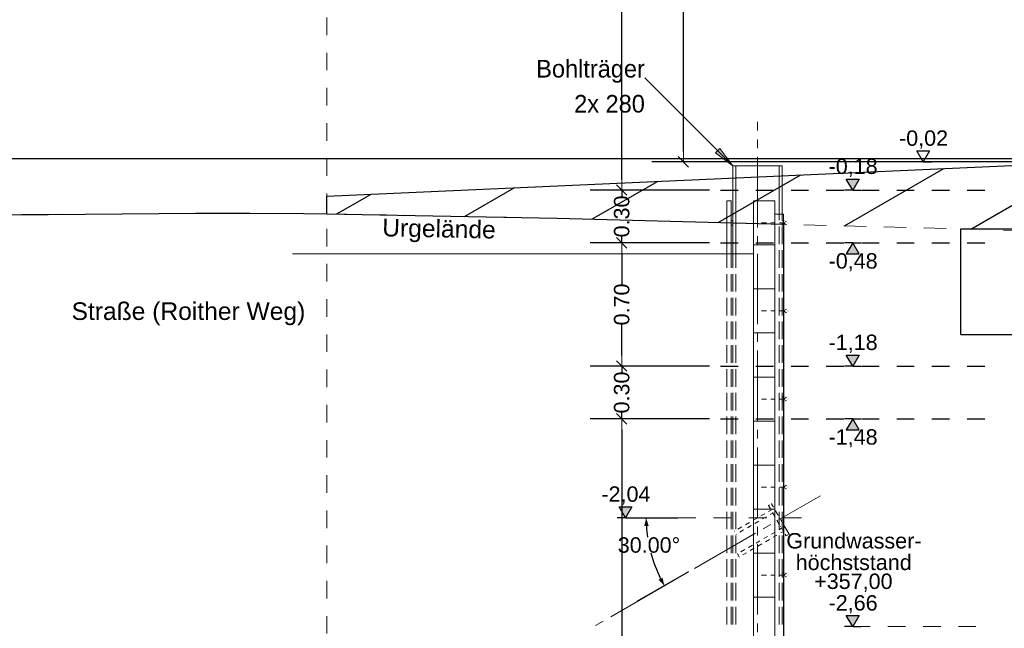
# Model space of a CAD drawing. Header units: metres. Extents: x -14.6 to 48.9, y -22.2 to 2.8.
# Tile 4 of 79: x -6.2 to -0.6, y -12.8 to -9.4. Entities that reach past the tile are written whole.
import ezdxf

# ---------------------------------------------------------------- set-up
doc = ezdxf.new("R2010")
doc.units = ezdxf.units.M
doc.header["$LTSCALE"] = 0.4
doc.header["$MEASUREMENT"] = 0
for name, pattern in [('Strichlinie eng', [0.115, 0.075, -0.04]), ('Strichlinie sehr eng', [0.0375, 0.025, -0.0125]), ('Strichlinie_ lang', [0.529167, 0.3175, -0.211667]), ('Strichpunktlinie', [0.335139, 0.176389, -0.088194, 0, -0.070556])]:
    doc.linetypes.add(name, pattern=pattern)
doc.layers.get('0').update_dxf_attribs({"color": 8, "lineweight": 9})
doc.layers.get('Defpoints').update_dxf_attribs({"color": 8, "lineweight": 9})
for name, color, linetype in [('EG__..___S_____ZEICHNEN', 8, 'Continuous'), ('Neubau_A-Fundament', 8, 'Continuous'), ('Neubau_S-Linien _ Schraffuren.2D', 8, 'Continuous'), ('Neubau_T-Bemaßung', 8, 'Continuous')]:
    doc.layers.add(name, color=color, linetype=linetype)
for name, color, linetype, lineweight in [('S-Linien _ Schraffuren.2D', 8, 'Continuous', 9), ('T-Bemaßung', 8, 'Continuous', 9), ('T-Text', 8, 'Continuous', 9)]:
    doc.layers.add(name, color=color, linetype=linetype, lineweight=lineweight)
doc.styles.add('ERSTELLTER_STIL_2', font='arial.ttf')
doc.styles.add('ERSTELLTER_STIL_3', font='txt')
doc.dimstyles.new('ERSTELLTER_STIL__1', dxfattribs={"dimtxt": 0.0875, "dimasz": 0.059375, "dimexe": 0.18, "dimexo": 0.0625, "dimgap": 0, "dimtad": 1, "dimzin": 0, "dimdsep": 46, "dimtxsty": 'ERSTELLTER_STIL_2', "dimblk": 'ARROWHEAD_6', "dimblk1": 'ARROWHEAD_6', "dimblk2": 'ARROWHEAD_6', "dimcen": 0.09, "dimclrd": 7, "dimclre": 7, "dimclrt": 7, "dimazin": 0, "dimtfac": 1, "dimtdec": 4, "dimtmove": 0, "dimatfit": 3, "dimfxl": 1, "dimtolj": 1, "dimtzin": 0, "dimarcsym": 0})
doc.dimstyles.new('ERSTELLTER_STIL__2', dxfattribs={"dimtxt": 0.0875, "dimasz": 0.059375, "dimexe": 0.18, "dimexo": 0.0625, "dimgap": 0, "dimtad": 1, "dimzin": 0, "dimdsep": 46, "dimtxsty": 'ERSTELLTER_STIL_2', "dimblk": 'ARROWHEAD_6', "dimblk1": 'ARROWHEAD_6', "dimblk2": 'ARROWHEAD_6', "dimcen": 0.09, "dimclrd": 7, "dimclre": 7, "dimclrt": 7, "dimazin": 0, "dimtfac": 1, "dimtdec": 4, "dimtmove": 2, "dimatfit": 3, "dimfxl": 1, "dimtolj": 1, "dimtzin": 0, "dimarcsym": 0})
doc.dimstyles.new('ERSTELLTER_STIL__4', dxfattribs={"dimtxt": 0.0875, "dimasz": 0.045894, "dimexe": 0.18, "dimexo": 0.04, "dimgap": 0, "dimtad": 1, "dimtih": 1, "dimtoh": 1, "dimzin": 0, "dimdsep": 46, "dimtxsty": 'ERSTELLTER_STIL_2', "dimblk": 'ARROWHEAD_5', "dimblk1": 'ARROWHEAD_5', "dimblk2": 'ARROWHEAD_5', "dimcen": 0.09, "dimclrd": 7, "dimclre": 7, "dimclrt": 7, "dimazin": 0, "dimtfac": 1, "dimtdec": 4, "dimtmove": 0, "dimatfit": 3, "dimfxl": 1, "dimtolj": 1, "dimtzin": 0, "dimarcsym": 0})

# ---------------------------------------------------------------- blocks, each defined once
blk = doc.blocks.new('ARROWHEAD_6')
at = {"color": 0, "linetype": 'Continuous', "lineweight": 0}
for p, q in [((0, 0), (-1, 0)), ((-0.5, -0.5), (0.5, 0.5))]:
    blk.add_line(p, q, dxfattribs=at)
blk = doc.blocks.new('*D310')
at = {"layer": 'Defpoints', "color": 0, "linetype": 'Continuous', "transparency": 16777216}
for p in [(-9.662, -10.175), (5.4029, -10.175), (23.73, -10.355)]:
    blk.add_point(p, dxfattribs=at)
at = {"layer": 'Neubau_T-Bemaßung', "linetype": 'Continuous', "lineweight": -2, "transparency": 16777216}
for p, q in [((5.4029, -10.175), (5.4029, -10.0772)), ((-9.5995, -10.175), (5.5829, -10.175)), ((5.4029, -10.2956), (5.4029, -10.2344)), ((23.6675, -10.355), (5.2229, -10.355))]:
    blk.add_line(p, q, dxfattribs=at)
at = {"layer": 'Neubau_T-Bemaßung', "linetype": 'Continuous', "lineweight": -2, "transparency": 16777216, "xscale": 0.059375, "yscale": 0.059375, "zscale": 0.059375}
for p, rotation in [((5.4029, -10.175), 90), ((5.4029, -10.355), 270)]:
    blk.add_blockref('ARROWHEAD_6', p, dxfattribs=dict(at, rotation=rotation))
at = {"layer": 'Neubau_T-Bemaßung', "linetype": 'Continuous', "transparency": 16777216, "insert": (5.5166, -10.0772), "char_height": 0.0875, "attachment_point": 5, "rotation": 90, "style": 'ERSTELLTER_STIL_2'}
blk.add_mtext('\\A1;0.18', dxfattribs=at)
blk = doc.blocks.new('*D311')
at = {"layer": 'Defpoints', "color": 0, "linetype": 'Continuous', "transparency": 16777216}
for p in [(5.5166, -6.825), (13.115, -6.825), (-9.662, -10.175)]:
    blk.add_point(p, dxfattribs=at)
at = {"layer": 'Neubau_T-Bemaßung', "linetype": 'Continuous', "lineweight": -2, "transparency": 16777216}
for p, q in [((13.0525, -6.825), (5.3366, -6.825)), ((5.5166, -6.8844), (5.5166, -8.3896)), ((5.5166, -10.1156), (5.5166, -8.6174)), ((-9.5995, -10.175), (5.6966, -10.175))]:
    blk.add_line(p, q, dxfattribs=at)
at = {"layer": 'Neubau_T-Bemaßung', "linetype": 'Continuous', "lineweight": -2, "transparency": 16777216, "xscale": 0.059375, "yscale": 0.059375, "zscale": 0.059375}
for p, rotation in [((5.5166, -6.825), 90), ((5.5166, -10.175), 270)]:
    blk.add_blockref('ARROWHEAD_6', p, dxfattribs=dict(at, rotation=rotation))
at = {"layer": 'Neubau_T-Bemaßung', "linetype": 'Continuous', "transparency": 16777216, "insert": (5.5166, -8.5035), "char_height": 0.0875, "attachment_point": 5, "rotation": 90, "style": 'ERSTELLTER_STIL_2'}
blk.add_mtext('\\A1;3.35', dxfattribs=at)
blk = doc.blocks.new('*D332')
at = {"layer": 'Defpoints', "color": 0, "linetype": 'Continuous', "transparency": 16777216}
for p in [(-9.662, -10.175), (18.0125, -10.175), (23.73, -10.355)]:
    blk.add_point(p, dxfattribs=at)
at = {"layer": 'Neubau_T-Bemaßung', "linetype": 'Continuous', "lineweight": -2, "transparency": 16777216}
for p, q in [((-9.5995, -10.175), (18.1925, -10.175)), ((18.0125, -10.2956), (18.0125, -10.2344)), ((23.6675, -10.355), (17.8325, -10.355))]:
    blk.add_line(p, q, dxfattribs=at)
at = {"layer": 'Neubau_T-Bemaßung', "linetype": 'Continuous', "lineweight": -2, "transparency": 16777216, "xscale": 0.059375, "yscale": 0.059375, "zscale": 0.059375}
for p, rotation in [((18.0125, -10.175), 90), ((18.0125, -10.355), 270)]:
    blk.add_blockref('ARROWHEAD_6', p, dxfattribs=dict(at, rotation=rotation))
at = {"layer": 'Neubau_T-Bemaßung', "linetype": 'Continuous', "transparency": 16777216, "insert": (17.9513, -10.0532), "char_height": 0.0875, "attachment_point": 5, "rotation": 90, "style": 'ERSTELLTER_STIL_2'}
blk.add_mtext('\\A1;0.18', dxfattribs=at)
blk = doc.blocks.new('*D333')
at = {"layer": 'Defpoints', "color": 0, "linetype": 'Continuous', "transparency": 16777216}
for p in [(13.115, -6.825), (17.9513, -6.825), (-9.662, -10.175)]:
    blk.add_point(p, dxfattribs=at)
at = {"layer": 'Neubau_T-Bemaßung', "linetype": 'Continuous', "lineweight": -2, "transparency": 16777216}
for p, q in [((13.1775, -6.825), (18.1313, -6.825)), ((17.9513, -6.8844), (17.9513, -8.3896)), ((17.9513, -10.1156), (17.9513, -8.6174)), ((-9.5995, -10.175), (18.1313, -10.175))]:
    blk.add_line(p, q, dxfattribs=at)
at = {"layer": 'Neubau_T-Bemaßung', "linetype": 'Continuous', "lineweight": -2, "transparency": 16777216, "xscale": 0.059375, "yscale": 0.059375, "zscale": 0.059375}
for p, rotation in [((17.9513, -6.825), 90), ((17.9513, -10.175), 270)]:
    blk.add_blockref('ARROWHEAD_6', p, dxfattribs=dict(at, rotation=rotation))
at = {"layer": 'Neubau_T-Bemaßung', "linetype": 'Continuous', "transparency": 16777216, "insert": (17.9513, -8.5035), "char_height": 0.0875, "attachment_point": 5, "rotation": 90, "style": 'ERSTELLTER_STIL_2'}
blk.add_mtext('\\A1;3.35', dxfattribs=at)
blk = doc.blocks.new('*D356')
at = {"layer": 'Defpoints', "color": 0, "linetype": 'Continuous', "transparency": 16777216}
for p in [(-2.4513, -1.4949), (-1.89, -1.4949), (1.885, -10.195)]:
    blk.add_point(p, dxfattribs=at)
at = {"layer": 'Neubau_T-Bemaßung', "linetype": 'Continuous', "lineweight": -2, "transparency": 16777216}
for p, q in [((-1.9525, -1.4949), (-2.6313, -1.4949)), ((-2.4513, -1.5543), (-2.4513, -5.7349)), ((-2.4513, -10.1356), (-2.4513, -5.962)), ((1.8225, -10.195), (-2.6313, -10.195))]:
    blk.add_line(p, q, dxfattribs=at)
at = {"layer": 'Neubau_T-Bemaßung', "linetype": 'Continuous', "lineweight": -2, "transparency": 16777216, "xscale": 0.059375, "yscale": 0.059375, "zscale": 0.059375}
for p, rotation in [((-2.4513, -1.4949), 90), ((-2.4513, -10.195), 270)]:
    blk.add_blockref('ARROWHEAD_6', p, dxfattribs=dict(at, rotation=rotation))
at = {"layer": 'Neubau_T-Bemaßung', "linetype": 'Continuous', "transparency": 16777216, "insert": (-2.4513, -5.8484), "char_height": 0.0875, "attachment_point": 5, "rotation": 90, "style": 'ERSTELLTER_STIL_2'}
blk.add_mtext('\\A1;8.70', dxfattribs=at)
blk = doc.blocks.new('*D358')
at = {"layer": 'Defpoints', "color": 0, "linetype": 'Continuous', "transparency": 16777216}
for p in [(-2.8013, -11.655), (-2.24, -11.655), (-2.24, -14.555)]:
    blk.add_point(p, dxfattribs=at)
at = {"layer": 'Neubau_T-Bemaßung', "linetype": 'Continuous', "lineweight": -2, "transparency": 16777216}
for p, q in [((-2.3025, -11.655), (-2.9813, -11.655)), ((-2.8013, -11.7144), (-2.8013, -12.9943)), ((-2.8013, -14.4956), (-2.8013, -13.2227)), ((-2.3025, -14.555), (-2.9813, -14.555))]:
    blk.add_line(p, q, dxfattribs=at)
at = {"layer": 'Neubau_T-Bemaßung', "linetype": 'Continuous', "lineweight": -2, "transparency": 16777216, "xscale": 0.059375, "yscale": 0.059375, "zscale": 0.059375}
for p, rotation in [((-2.8013, -11.655), 90), ((-2.8013, -14.555), 270)]:
    blk.add_blockref('ARROWHEAD_6', p, dxfattribs=dict(at, rotation=rotation))
at = {"layer": 'Neubau_T-Bemaßung', "linetype": 'Continuous', "transparency": 16777216, "insert": (-2.8013, -13.1085), "char_height": 0.0875, "attachment_point": 5, "rotation": 90, "style": 'ERSTELLTER_STIL_2'}
blk.add_mtext('\\A1;2.90', dxfattribs=at)
blk = doc.blocks.new('*D359')
at = {"layer": 'Defpoints', "color": 0, "linetype": 'Continuous', "transparency": 16777216}
for p in [(-2.8013, -11.355), (-2.24, -11.355), (-2.24, -11.655)]:
    blk.add_point(p, dxfattribs=at)
at = {"layer": 'Neubau_T-Bemaßung', "linetype": 'Continuous', "lineweight": -2, "transparency": 16777216}
for p, q in [((-2.8013, -11.2956), (-2.8013, -11.2363)), ((-2.3025, -11.355), (-2.9813, -11.355)), ((-2.8013, -11.355), (-2.8013, -11.3917)), ((-2.8013, -11.655), (-2.8013, -11.6186)), ((-2.3025, -11.655), (-2.9813, -11.655)), ((-2.8013, -11.7144), (-2.8013, -11.7738))]:
    blk.add_line(p, q, dxfattribs=at)
at = {"layer": 'Neubau_T-Bemaßung', "linetype": 'Continuous', "lineweight": -2, "transparency": 16777216, "xscale": 0.059375, "yscale": 0.059375, "zscale": 0.059375}
for p, rotation in [((-2.8013, -11.355), 270), ((-2.8013, -11.655), 90)]:
    blk.add_blockref('ARROWHEAD_6', p, dxfattribs=dict(at, rotation=rotation))
at = {"layer": 'Neubau_T-Bemaßung', "linetype": 'Continuous', "transparency": 16777216, "insert": (-2.8013, -11.5051), "char_height": 0.0875, "attachment_point": 5, "rotation": 90, "style": 'ERSTELLTER_STIL_2'}
blk.add_mtext('\\A1;0.30', dxfattribs=at)
blk = doc.blocks.new('*D360')
at = {"layer": 'Defpoints', "color": 0, "linetype": 'Continuous', "transparency": 16777216}
for p in [(-2.8013, -10.655), (-2.24, -10.655), (-2.24, -11.355)]:
    blk.add_point(p, dxfattribs=at)
at = {"layer": 'Neubau_T-Bemaßung', "linetype": 'Continuous', "lineweight": -2, "transparency": 16777216}
for p, q in [((-2.3025, -10.655), (-2.9813, -10.655)), ((-2.8013, -10.7144), (-2.8013, -10.8917)), ((-2.8013, -11.2956), (-2.8013, -11.1186)), ((-2.3025, -11.355), (-2.9813, -11.355))]:
    blk.add_line(p, q, dxfattribs=at)
at = {"layer": 'Neubau_T-Bemaßung', "linetype": 'Continuous', "lineweight": -2, "transparency": 16777216, "xscale": 0.059375, "yscale": 0.059375, "zscale": 0.059375}
for p, rotation in [((-2.8013, -10.655), 90), ((-2.8013, -11.355), 270)]:
    blk.add_blockref('ARROWHEAD_6', p, dxfattribs=dict(at, rotation=rotation))
at = {"layer": 'Neubau_T-Bemaßung', "linetype": 'Continuous', "transparency": 16777216, "insert": (-2.8013, -11.0051), "char_height": 0.0875, "attachment_point": 5, "rotation": 90, "style": 'ERSTELLTER_STIL_2'}
blk.add_mtext('\\A1;0.70', dxfattribs=at)
blk = doc.blocks.new('*D361')
at = {"layer": 'Defpoints', "color": 0, "linetype": 'Continuous', "transparency": 16777216}
for p in [(-2.8013, -10.355), (-2.24, -10.355), (-2.24, -10.655)]:
    blk.add_point(p, dxfattribs=at)
at = {"layer": 'Neubau_T-Bemaßung', "linetype": 'Continuous', "lineweight": -2, "transparency": 16777216}
for p, q in [((-2.8013, -10.2956), (-2.8013, -10.2363)), ((-2.3025, -10.355), (-2.9813, -10.355)), ((-2.8013, -10.355), (-2.8013, -10.3917)), ((-2.8013, -10.655), (-2.8013, -10.6186)), ((-2.3025, -10.655), (-2.9813, -10.655)), ((-2.8013, -10.7144), (-2.8013, -10.7738))]:
    blk.add_line(p, q, dxfattribs=at)
at = {"layer": 'Neubau_T-Bemaßung', "linetype": 'Continuous', "lineweight": -2, "transparency": 16777216, "xscale": 0.059375, "yscale": 0.059375, "zscale": 0.059375}
for p, rotation in [((-2.8013, -10.355), 270), ((-2.8013, -10.655), 90)]:
    blk.add_blockref('ARROWHEAD_6', p, dxfattribs=dict(at, rotation=rotation))
at = {"layer": 'Neubau_T-Bemaßung', "linetype": 'Continuous', "transparency": 16777216, "insert": (-2.8013, -10.5051), "char_height": 0.0875, "attachment_point": 5, "rotation": 90, "style": 'ERSTELLTER_STIL_2'}
blk.add_mtext('\\A1;0.30', dxfattribs=at)
blk = doc.blocks.new('*D362')
at = {"layer": 'Defpoints', "color": 0, "linetype": 'Continuous', "transparency": 16777216}
for p in [(-2.8013, -6.495), (-2.24, -6.495), (-2.24, -10.355)]:
    blk.add_point(p, dxfattribs=at)
at = {"layer": 'Neubau_T-Bemaßung', "linetype": 'Continuous', "lineweight": -2, "transparency": 16777216}
for p, q in [((-2.3025, -6.495), (-2.9813, -6.495)), ((-2.8013, -6.5544), (-2.8013, -8.3149)), ((-2.8013, -10.2956), (-2.8013, -8.5421)), ((-2.3025, -10.355), (-2.9813, -10.355))]:
    blk.add_line(p, q, dxfattribs=at)
at = {"layer": 'Neubau_T-Bemaßung', "linetype": 'Continuous', "lineweight": -2, "transparency": 16777216, "xscale": 0.059375, "yscale": 0.059375, "zscale": 0.059375}
for p, rotation in [((-2.8013, -6.495), 90), ((-2.8013, -10.355), 270)]:
    blk.add_blockref('ARROWHEAD_6', p, dxfattribs=dict(at, rotation=rotation))
at = {"layer": 'Neubau_T-Bemaßung', "linetype": 'Continuous', "transparency": 16777216, "insert": (-2.8013, -8.4285), "char_height": 0.0875, "attachment_point": 5, "rotation": 90, "style": 'ERSTELLTER_STIL_2'}
blk.add_mtext('\\A1;3.86', dxfattribs=at)
blk = doc.blocks.new('ARROWHEAD_5')
at = {"linetype": 'Continuous', "lineweight": 0}
blk.add_hatch(color=0, dxfattribs=at).paths.add_polyline_path([(-1, 0.2679), (0, 0), (-1, -0.2679)])
at = {"color": 0, "linetype": 'Continuous', "lineweight": 0}
blk.add_line((0, 0), (-1, 0), dxfattribs=at)
blk = doc.blocks.new('*D287')
at = {"layer": 'Defpoints', "color": 0, "linetype": 'Continuous', "transparency": 16777216}
for p in [(-2.78, -12.2171), (-1.89, -12.2171), (-2.6158, -12.4812), (-2.3878, -12.5044)]:
    blk.add_point(p, dxfattribs=at)
at = {"layer": 'T-Bemaßung', "linetype": 'Continuous', "lineweight": -2, "transparency": 16777216}
for p, q in [((-2.74, -12.2171), (-2.4823, -12.2171)), ((-2.4224, -12.5244), (-2.7147, -12.6932))]:
    blk.add_line(p, q, dxfattribs=at)
for start, end in [(183.4051, 188.2051), (194.9801, 206.595)]:
    blk.add_arc((-1.89, -12.2171), 0.7723, start, end, dxfattribs=at)
at = {"layer": 'T-Bemaßung', "linetype": 'Continuous', "lineweight": -2, "transparency": 16777216, "xscale": 0.04589371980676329, "yscale": 0.04589371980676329, "zscale": 0.04589371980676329}
for p, rotation in [((-2.6623, -12.2171), 91.7025642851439), ((-2.5589, -12.6032), 298.2975425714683)]:
    blk.add_blockref('ARROWHEAD_5', p, dxfattribs=dict(at, rotation=rotation))
at = {"layer": 'T-Bemaßung', "linetype": 'Continuous', "transparency": 16777216, "insert": (-2.6466, -12.372), "char_height": 0.0875, "attachment_point": 5, "style": 'ERSTELLTER_STIL_2'}
blk.add_mtext('\\A1;30.00°', dxfattribs=at)

msp = doc.modelspace()

# ---------------------------------------------------------------- hatches: boundary and pattern name
at = {"linetype": 'Continuous'}
for points in [[(-2.2442, -10.1181), (-2.17, -10.2171), (-2.269, -10.1428)], [(-2.205, -10.4203), (-2.2082, -10.4171), (-2.205, -10.4138), (-2.2017, -10.4171)], [(-2.18, -10.4203), (-2.1832, -10.4171), (-2.18, -10.4138), (-2.1767, -10.4171)], [(-1.9073, -10.4953), (-1.9105, -10.4921), (-1.9073, -10.4888), (-1.904, -10.4921)], [(-1.89, -10.4953), (-1.8933, -10.4921), (-1.89, -10.4888), (-1.8867, -10.4921)], [(-2.004, -10.5421), (-2.0072, -10.5453), (-2.0105, -10.5421), (-2.0072, -10.5388)], [(-1.8867, -10.5296), (-1.89, -10.5328), (-1.8933, -10.5296), (-1.89, -10.5263)], [(-1.89, -10.5328), (-1.8933, -10.5296), (-1.89, -10.5263), (-1.8867, -10.5296)], [(-1.8867, -10.5546), (-1.89, -10.5578), (-1.8933, -10.5546), (-1.89, -10.5513)], [(-1.89, -10.5578), (-1.8933, -10.5546), (-1.89, -10.5513), (-1.8867, -10.5546)], [(-1.88, -10.5328), (-1.8832, -10.5296), (-1.88, -10.5263), (-1.8767, -10.5296)], [(-1.8767, -10.5296), (-1.88, -10.5328), (-1.8832, -10.5296), (-1.88, -10.5263)], [(-1.8767, -10.5546), (-1.88, -10.5578), (-1.8832, -10.5546), (-1.88, -10.5513)], [(-1.88, -10.5578), (-1.8832, -10.5546), (-1.88, -10.5513), (-1.8767, -10.5546)], [(-1.854, -10.5421), (-1.8572, -10.5453), (-1.8605, -10.5421), (-1.8572, -10.5388)], [(-2.17, -10.7203), (-2.1732, -10.7171), (-2.17, -10.7138), (-2.1667, -10.7171)], [(-2.1527, -10.7203), (-2.156, -10.7171), (-2.1527, -10.7138), (-2.1495, -10.7171)], [(-2.004, -11.0421), (-2.0072, -11.0453), (-2.0105, -11.0421), (-2.0072, -11.0388)], [(-1.854, -11.0421), (-1.8572, -11.0453), (-1.8605, -11.0421), (-1.8572, -11.0388)], [(-2.18, -11.5328), (-2.1832, -11.5296), (-2.18, -11.5263), (-2.1767, -11.5296)], [(-2.1767, -11.5296), (-2.18, -11.5328), (-2.1832, -11.5296), (-2.18, -11.5263)], [(-2.1767, -11.5546), (-2.18, -11.5578), (-2.1832, -11.5546), (-2.18, -11.5513)], [(-2.18, -11.5578), (-2.1832, -11.5546), (-2.18, -11.5513), (-2.1767, -11.5546)], [(-2.1667, -11.5296), (-2.17, -11.5328), (-2.1732, -11.5296), (-2.17, -11.5263)], [(-2.17, -11.5328), (-2.1732, -11.5296), (-2.17, -11.5263), (-2.1667, -11.5296)], [(-2.1667, -11.5546), (-2.17, -11.5578), (-2.1732, -11.5546), (-2.17, -11.5513)], [(-2.17, -11.5578), (-2.1732, -11.5546), (-2.17, -11.5513), (-2.1667, -11.5546)], [(-2.004, -11.5421), (-2.0072, -11.5453), (-2.0105, -11.5421), (-2.0072, -11.5388)], [(-1.8867, -11.5296), (-1.89, -11.5328), (-1.8933, -11.5296), (-1.89, -11.5263)], [(-1.89, -11.5328), (-1.8933, -11.5296), (-1.89, -11.5263), (-1.8867, -11.5296)], [(-1.8867, -11.5546), (-1.89, -11.5578), (-1.8933, -11.5546), (-1.89, -11.5513)], [(-1.89, -11.5578), (-1.8933, -11.5546), (-1.89, -11.5513), (-1.8867, -11.5546)], [(-1.88, -11.5328), (-1.8832, -11.5296), (-1.88, -11.5263), (-1.8767, -11.5296)], [(-1.8767, -11.5296), (-1.88, -11.5328), (-1.8832, -11.5296), (-1.88, -11.5263)], [(-1.8767, -11.5546), (-1.88, -11.5578), (-1.8832, -11.5546), (-1.88, -11.5513)], [(-1.88, -11.5578), (-1.8832, -11.5546), (-1.88, -11.5513), (-1.8767, -11.5546)], [(-1.854, -11.5421), (-1.8572, -11.5453), (-1.8605, -11.5421), (-1.8572, -11.5388)], [(-2.004, -12.0421), (-2.0072, -12.0453), (-2.0105, -12.0421), (-2.0072, -12.0388)], [(-1.854, -12.0421), (-1.8572, -12.0453), (-1.8605, -12.0421), (-1.8572, -12.0388)], [(-1.9666, -12.1496), (-1.9711, -12.1484), (-1.9699, -12.144), (-1.9655, -12.1452)], [(-1.9505, -12.1711), (-1.9516, -12.1756), (-1.9561, -12.1744), (-1.9549, -12.1699)], [(-1.9493, -12.1396), (-1.9538, -12.1384), (-1.9526, -12.134), (-1.9481, -12.1352)], [(-1.9405, -12.1885), (-1.9416, -12.1929), (-1.9461, -12.1917), (-1.9449, -12.1873)], [(-1.9169, -12.1893), (-1.9181, -12.1937), (-1.9225, -12.1925), (-1.9213, -12.1881)], [(-1.9342, -12.1993), (-1.9354, -12.2037), (-1.9398, -12.2025), (-1.9386, -12.1981)], [(-1.9291, -12.2145), (-1.9336, -12.2134), (-1.9324, -12.2089), (-1.928, -12.2101)], [(-1.9118, -12.2045), (-1.9163, -12.2034), (-1.9151, -12.1989), (-1.9106, -12.2001)], [(-1.8867, -12.2171), (-1.89, -12.2203), (-1.8933, -12.2171), (-1.89, -12.2138)], [(-1.8867, -12.2171), (-1.89, -12.2203), (-1.8933, -12.2171), (-1.89, -12.2138)], [(-1.8868, -12.2478), (-1.8913, -12.2467), (-1.8901, -12.2422), (-1.8856, -12.2434)], [(-2.1583, -12.2911), (-2.1595, -12.2956), (-2.1639, -12.2944), (-2.1627, -12.2899)], [(-1.9041, -12.2578), (-1.9086, -12.2567), (-1.9074, -12.2522), (-1.903, -12.2534)], [(-1.8967, -12.2642), (-1.8979, -12.2687), (-1.9023, -12.2675), (-1.9011, -12.263)], [(-1.8905, -12.2751), (-1.8916, -12.2795), (-1.8961, -12.2783), (-1.8949, -12.2739)], [(-1.8805, -12.2924), (-1.8816, -12.2968), (-1.8861, -12.2956), (-1.8849, -12.2912)], [(-1.8794, -12.2542), (-1.8806, -12.2587), (-1.885, -12.2575), (-1.8838, -12.253)], [(-2.1483, -12.3085), (-2.1495, -12.3129), (-2.1539, -12.3117), (-2.1527, -12.3073)], [(-1.8666, -12.3228), (-1.8711, -12.3216), (-1.8699, -12.3172), (-1.8655, -12.3184)], [(-1.8481, -12.3084), (-1.8493, -12.3128), (-1.8538, -12.3116), (-1.8526, -12.3072)], [(-2.1416, -12.4201), (-2.1428, -12.4245), (-2.1472, -12.4233), (-2.146, -12.4189)], [(-2.1316, -12.4374), (-2.1328, -12.4418), (-2.1372, -12.4406), (-2.136, -12.4362)], [(-2.18, -12.5328), (-2.1832, -12.5296), (-2.18, -12.5263), (-2.1767, -12.5296)], [(-2.1767, -12.5296), (-2.18, -12.5328), (-2.1832, -12.5296), (-2.18, -12.5263)], [(-2.1767, -12.5546), (-2.18, -12.5578), (-2.1832, -12.5546), (-2.18, -12.5513)], [(-2.18, -12.5578), (-2.1832, -12.5546), (-2.18, -12.5513), (-2.1767, -12.5546)], [(-2.1667, -12.5296), (-2.17, -12.5328), (-2.1732, -12.5296), (-2.17, -12.5263)], [(-2.17, -12.5328), (-2.1732, -12.5296), (-2.17, -12.5263), (-2.1667, -12.5296)], [(-2.1667, -12.5546), (-2.17, -12.5578), (-2.1732, -12.5546), (-2.17, -12.5513)], [(-2.17, -12.5578), (-2.1732, -12.5546), (-2.17, -12.5513), (-2.1667, -12.5546)], [(-2.004, -12.5421), (-2.0072, -12.5453), (-2.0105, -12.5421), (-2.0072, -12.5388)], [(-1.8867, -12.5296), (-1.89, -12.5328), (-1.8933, -12.5296), (-1.89, -12.5263)], [(-1.89, -12.5328), (-1.8933, -12.5296), (-1.89, -12.5263), (-1.8867, -12.5296)], [(-1.8867, -12.5546), (-1.89, -12.5578), (-1.8933, -12.5546), (-1.89, -12.5513)], [(-1.89, -12.5578), (-1.8933, -12.5546), (-1.89, -12.5513), (-1.8867, -12.5546)], [(-1.88, -12.5328), (-1.8832, -12.5296), (-1.88, -12.5263), (-1.8767, -12.5296)], [(-1.8767, -12.5296), (-1.88, -12.5328), (-1.8832, -12.5296), (-1.88, -12.5263)], [(-1.8767, -12.5546), (-1.88, -12.5578), (-1.8832, -12.5546), (-1.88, -12.5513)], [(-1.88, -12.5578), (-1.8832, -12.5546), (-1.88, -12.5513), (-1.8767, -12.5546)], [(-1.854, -12.5421), (-1.8572, -12.5453), (-1.8605, -12.5421), (-1.8572, -12.5388)]]:
    msp.add_hatch(color=256, dxfattribs=at).paths.add_polyline_path(points)
at = {"layer": 'Neubau_S-Linien _ Schraffuren.2D', "linetype": 'Continuous'}
h = msp.add_hatch(dxfattribs=at)
h.set_pattern_fill('ABSTANDSFLÄCHEN_0002', color=256, style=0, pattern_type=2)
h.set_pattern_definition([(30, (-1.295, -10.41947), (-0.1875, 0.32476), [])])
h.paths.add_polyline_path([(-4.475, -10.49), (-4.475, -10.39), (-0.125, -10.195), (1.685, -10.195), (1.685, -10.29), (1.685, -10.355), (1.685, -10.6439), (1.2107, -10.6313), (0.925, -10.6238), (-0.875, -10.5762), (-3.1708, -10.5156)])
at = {"layer": 'Neubau_T-Bemaßung', "linetype": 'Continuous'}
for points in [[(-1.49, -10.355), (-1.4538, -10.2925), (-1.5263, -10.2925)], [(-1.49, -10.655), (-1.5263, -10.7175), (-1.4538, -10.7175)], [(-1.49, -11.355), (-1.4538, -11.2925), (-1.5263, -11.2925)], [(-1.49, -11.655), (-1.5263, -11.7175), (-1.4538, -11.7175)], [(-2.78, -12.2171), (-2.7438, -12.1546), (-2.8163, -12.1546)], [(-1.49, -12.835), (-1.4538, -12.7725), (-1.5263, -12.7725)]]:
    msp.add_hatch(color=256, dxfattribs=at).paths.add_polyline_path(points)

# ---------------------------------------------------------------- linework, layer by layer
at = {"linetype": 'Continuous'}
for points in [[(-2.67, -9.7171), (-2.17, -10.2171)], [(-2.03, -10.0171), (-2.03, -9.9671)], [(-2.03, -10.1171), (-2.03, -10.0671)], [(-2.03, -10.5671), (-2.03, -10.1671)], [(-2.17, -10.2171), (-1.89, -10.2171)], [(-2.17, -10.7171), (-2.17, -10.2171)], [(-2.1527, -10.7171), (-2.1527, -10.2171)], [(-1.9073, -10.4921), (-1.9073, -10.2171)], [(-1.89, -10.2171), (-1.89, -10.4921)], [(-2.205, -10.4171), (-2.18, -10.4171)], [(-2.205, -10.4171), (-2.205, -10.7171)], [(-2.205, -10.5271), (-2.205, -10.4271)], [(-2.18, -10.4171), (-2.18, -10.7171)], [(-2.18, -10.5271), (-2.18, -10.4271)], [(-2.0522, -10.4171), (-1.9322, -10.4171)], [(-2.0522, -15.655), (-2.0522, -10.4171)], [(-1.9322, -10.4171), (-1.9322, -15.655)], [(-1.9322, -10.4921), (-1.8822, -10.4921)], [(-1.9073, -10.5271), (-1.9073, -10.4921)], [(-1.89, -10.5271), (-1.89, -10.4921)], [(-1.8822, -10.4921), (-1.8822, -15.58)], [(-2.205, -10.6621), (-2.205, -10.5621)], [(-2.18, -10.6621), (-2.18, -10.5621)], [(-1.98, -10.5421), (-2.005, -10.5421)], [(-1.93, -10.5421), (-1.955, -10.5421)], [(-1.9073, -10.6621), (-1.9073, -10.5621)], [(-1.88, -10.5421), (-1.905, -10.5421)], [(-1.88, -10.5296), (-1.89, -10.5296)], [(-1.89, -10.5546), (-1.89, -10.5421)], [(-1.88, -10.5546), (-1.89, -10.5546)], [(-1.89, -10.6621), (-1.89, -10.5621)], [(-1.8822, -10.5421), (-1.8649, -10.5321)], [(-1.8822, -10.5421), (-1.8649, -10.5521)], [(-1.88, -10.5546), (-1.88, -10.5421)], [(-2.03, -10.6671), (-2.03, -10.6171)], [(-1.9322, -10.6671), (-2.0522, -10.6671)], [(-2.0522, -10.7171), (-4.67, -10.7171)], [(-2.205, -10.7971), (-2.205, -10.6971)], [(-2.18, -10.7971), (-2.18, -10.6971)], [(-2.17, -10.7971), (-2.17, -10.7171)], [(-2.1527, -10.7971), (-2.1527, -10.7171)], [(-2.03, -11.1171), (-2.03, -10.7171)], [(-1.9073, -10.7971), (-1.9073, -10.6971)], [(-1.89, -10.7971), (-1.89, -10.6971)], [(-2.205, -10.9321), (-2.205, -10.8321)], [(-2.18, -10.9321), (-2.18, -10.8321)], [(-2.17, -10.9321), (-2.17, -10.8321)], [(-2.1527, -10.9321), (-2.1527, -10.8321)], [(-1.9073, -10.9321), (-1.9073, -10.8321)], [(-1.89, -10.9321), (-1.89, -10.8321)], [(-1.9322, -10.9171), (-2.0522, -10.9171)], [(-2.205, -11.0671), (-2.205, -10.9671)], [(-2.18, -11.0671), (-2.18, -10.9671)], [(-2.17, -11.0671), (-2.17, -10.9671)], [(-2.1527, -11.0671), (-2.1527, -10.9671)], [(-1.9073, -11.0671), (-1.9073, -10.9671)], [(-1.89, -11.0671), (-1.89, -10.9671)], [(-1.98, -11.0421), (-2.005, -11.0421)], [(-1.93, -11.0421), (-1.955, -11.0421)], [(-1.88, -11.0421), (-1.905, -11.0421)], [(-1.8822, -11.0421), (-1.8649, -11.0321)], [(-1.8822, -11.0421), (-1.8649, -11.0521)], [(-2.205, -11.2021), (-2.205, -11.1021)], [(-2.18, -11.2021), (-2.18, -11.1021)], [(-2.17, -11.2021), (-2.17, -11.1021)], [(-2.1527, -11.2021), (-2.1527, -11.1021)], [(-1.9073, -11.2021), (-1.9073, -11.1021)], [(-1.89, -11.2021), (-1.89, -11.1021)], [(-1.9322, -11.1671), (-2.0522, -11.1671)], [(-2.03, -11.2171), (-2.03, -11.1671)], [(-2.205, -11.3371), (-2.205, -11.2371)], [(-2.18, -11.3371), (-2.18, -11.2371)], [(-2.17, -11.3371), (-2.17, -11.2371)], [(-2.1527, -11.3371), (-2.1527, -11.2371)], [(-1.9073, -11.3371), (-1.9073, -11.2371)], [(-1.89, -11.3371), (-1.89, -11.2371)], [(-2.03, -11.6671), (-2.03, -11.2671)], [(-2.205, -11.4721), (-2.205, -11.3721)], [(-2.18, -11.4721), (-2.18, -11.3721)], [(-2.17, -11.4721), (-2.17, -11.3721)], [(-2.1527, -11.4721), (-2.1527, -11.3721)], [(-1.9073, -11.4721), (-1.9073, -11.3721)], [(-1.89, -11.4721), (-1.89, -11.3721)], [(-1.9322, -11.4171), (-2.0522, -11.4171)], [(-2.205, -11.6071), (-2.205, -11.5071)], [(-2.18, -11.6071), (-2.18, -11.5071)], [(-2.17, -11.6071), (-2.17, -11.5071)], [(-2.1527, -11.6071), (-2.1527, -11.5071)], [(-1.9073, -11.6071), (-1.9073, -11.5071)], [(-1.89, -11.6071), (-1.89, -11.5071)], [(-2.18, -11.5546), (-2.18, -11.5421)], [(-2.17, -11.5546), (-2.17, -11.5421)], [(-1.98, -11.5421), (-2.005, -11.5421)], [(-1.93, -11.5421), (-1.955, -11.5421)], [(-1.88, -11.5421), (-1.905, -11.5421)], [(-1.88, -11.5296), (-1.89, -11.5296)], [(-1.89, -11.5546), (-1.89, -11.5421)], [(-1.88, -11.5546), (-1.89, -11.5546)], [(-1.8822, -11.5421), (-1.8649, -11.5321)], [(-1.8822, -11.5421), (-1.8649, -11.5521)], [(-1.88, -11.5546), (-1.88, -11.5421)], [(-2.205, -11.7421), (-2.205, -11.6421)], [(-2.18, -11.7421), (-2.18, -11.6421)], [(-2.17, -11.7421), (-2.17, -11.6421)], [(-2.1527, -11.7421), (-2.1527, -11.6421)], [(-1.9322, -11.6671), (-2.0522, -11.6671)], [(-1.9073, -11.7421), (-1.9073, -11.6421)], [(-1.89, -11.7421), (-1.89, -11.6421)], [(-2.03, -11.7671), (-2.03, -11.7171)], [(-2.205, -11.8771), (-2.205, -11.7771)], [(-2.18, -11.8771), (-2.18, -11.7771)], [(-2.17, -11.8771), (-2.17, -11.7771)], [(-2.1527, -11.8771), (-2.1527, -11.7771)], [(-1.9073, -11.8771), (-1.9073, -11.7771)], [(-1.89, -11.8771), (-1.89, -11.7771)], [(-2.03, -12.2171), (-2.03, -11.8171)], [(-2.205, -12.0121), (-2.205, -11.9121)], [(-2.18, -12.0121), (-2.18, -11.9121)], [(-2.17, -12.0121), (-2.17, -11.9121)], [(-2.1527, -12.0121), (-2.1527, -11.9121)], [(-1.9322, -11.9171), (-2.0522, -11.9171)], [(-1.9073, -12.0121), (-1.9073, -11.9121)], [(-1.89, -12.0121), (-1.89, -11.9121)], [(-2.205, -12.1471), (-2.205, -12.0471)], [(-2.18, -12.1471), (-2.18, -12.0471)], [(-2.17, -12.1471), (-2.17, -12.0471)], [(-2.1527, -12.1471), (-2.1527, -12.0471)], [(-1.98, -12.0421), (-2.005, -12.0421)], [(-1.93, -12.0421), (-1.955, -12.0421)], [(-1.9073, -12.1471), (-1.9073, -12.0471)], [(-1.88, -12.0421), (-1.905, -12.0421)], [(-1.89, -12.1471), (-1.89, -12.0471)], [(-1.8822, -12.0421), (-1.8649, -12.0321)], [(-1.8822, -12.0421), (-1.8649, -12.0521)], [(-1.6735, -12.0921), (-1.9114, -12.2294)], [(-2.205, -12.2821), (-2.205, -12.1821)], [(-2.18, -12.2821), (-2.18, -12.1821)], [(-2.17, -12.2821), (-2.17, -12.1821)], [(-2.1527, -12.2821), (-2.1527, -12.1821)], [(-1.9322, -12.1671), (-2.0522, -12.1671)], [(-1.9614, -12.1428), (-1.9683, -12.1468)], [(-1.9572, -12.1659), (-1.9683, -12.1468)], [(-1.9533, -12.1728), (-1.9681, -12.1813)], [(-1.9399, -12.1559), (-1.9509, -12.1368)], [(-1.9322, -12.2092), (-1.9447, -12.1876)], [(-1.9149, -12.1992), (-1.9274, -12.1776)], [(-1.9073, -12.2821), (-1.9073, -12.1821)], [(-1.89, -12.2821), (-1.89, -12.1821)], [(-2.0763, -12.2438), (-2.098, -12.2563)], [(-2.033, -12.2188), (-2.0547, -12.2313)], [(-2.023, -12.2361), (-2.0447, -12.2486)], [(-1.9897, -12.1938), (-2.0114, -12.2063)], [(-1.9797, -12.2111), (-2.0014, -12.2236)], [(-1.9433, -12.1901), (-1.9581, -12.1986)], [(-1.9072, -12.2525), (-1.9197, -12.2309)], [(-1.8899, -12.2425), (-1.9024, -12.2209)], [(-2.1196, -12.2688), (-2.1413, -12.2813)], [(-2.1096, -12.2861), (-2.1313, -12.2986)], [(-2.0663, -12.2611), (-2.088, -12.2736)], [(-2.03, -12.3171), (-2.03, -12.2671)], [(-1.9547, -12.2544), (-1.998, -12.2794)], [(-1.9297, -12.2977), (-1.9514, -12.3102)], [(-1.8933, -12.2767), (-1.9081, -12.2852)], [(-1.8833, -12.294), (-1.8981, -12.3026)], [(-1.8822, -12.2958), (-1.8947, -12.2742)], [(-1.8782, -12.2627), (-1.8509, -12.31), (-1.8683, -12.32), (-1.8741, -12.3099)], [(-2.0413, -12.3044), (-2.3878, -12.5044)], [(-2.205, -12.4171), (-2.205, -12.3171)], [(-2.18, -12.4171), (-2.18, -12.3171)], [(-2.17, -12.4171), (-2.17, -12.3171)], [(-2.1527, -12.4171), (-2.1527, -12.3171)], [(-2.0163, -12.3477), (-2.038, -12.3602)], [(-1.973, -12.3227), (-1.9947, -12.3352)], [(-1.963, -12.3401), (-1.9847, -12.3526)], [(-1.9197, -12.3151), (-1.9414, -12.3276)], [(-1.9073, -12.4171), (-1.9073, -12.3171)], [(-1.89, -12.4171), (-1.89, -12.3171)], [(-2.1029, -12.3977), (-2.1246, -12.4102)], [(-2.0596, -12.3727), (-2.0813, -12.3852)], [(-2.0496, -12.3901), (-2.0713, -12.4026)], [(-2.03, -12.7671), (-2.03, -12.3671)], [(-2.0063, -12.3651), (-2.028, -12.3776)], [(-2.205, -12.5521), (-2.205, -12.4521)], [(-2.18, -12.5521), (-2.18, -12.4521)], [(-2.17, -12.5521), (-2.17, -12.4521)], [(-2.1527, -12.5521), (-2.1527, -12.4521)], [(-2.1344, -12.439), (-2.1444, -12.4217)], [(-2.0929, -12.4151), (-2.1146, -12.4276)], [(-1.9322, -12.4171), (-2.0522, -12.4171)], [(-1.9073, -12.5521), (-1.9073, -12.4521)], [(-1.89, -12.5521), (-1.89, -12.4521)], [(-2.5177, -12.5794), (-2.8641, -12.7794)], [(-2.5395, -12.5921), (-2.4746, -12.5546)], [(-2.4311, -12.5294), (-2.4744, -12.5544)], [(-2.18, -12.5546), (-2.18, -12.5421)], [(-2.17, -12.5546), (-2.17, -12.5421)], [(-1.98, -12.5421), (-2.005, -12.5421)], [(-1.93, -12.5421), (-1.955, -12.5421)], [(-1.88, -12.5421), (-1.905, -12.5421)], [(-1.88, -12.5296), (-1.89, -12.5296)], [(-1.89, -12.5546), (-1.89, -12.5421)], [(-1.88, -12.5546), (-1.89, -12.5546)], [(-1.8822, -12.5421), (-1.8649, -12.5321)], [(-1.8822, -12.5421), (-1.8649, -12.5521)], [(-1.88, -12.5546), (-1.88, -12.5421)], [(-2.205, -12.6871), (-2.205, -12.5871)], [(-2.18, -12.6871), (-2.18, -12.5871)], [(-2.17, -12.6871), (-2.17, -12.5871)], [(-2.1527, -12.6871), (-2.1527, -12.5871)], [(-1.9073, -12.6871), (-1.9073, -12.5871)], [(-1.89, -12.6871), (-1.89, -12.5871)], [(-1.9322, -12.6671), (-2.0522, -12.6671)], [(-2.205, -12.8221), (-2.205, -12.7221)], [(-2.18, -12.8221), (-2.18, -12.7221)], [(-2.17, -12.8221), (-2.17, -12.7221)], [(-2.1527, -12.8221), (-2.1527, -12.7221)], [(-1.9073, -12.8221), (-1.9073, -12.7221)], [(-1.89, -12.8221), (-1.89, -12.7221)], [(-2.9074, -12.8044), (-2.9507, -12.8294)], [(-2.03, -12.8671), (-2.03, -12.8171)]]:
    msp.add_lwpolyline(points, dxfattribs=at)
for points in [[(-2.17, -10.2171), (-2.269, -10.1428), (-2.2442, -10.1181)], [(-2.17, -10.5546), (-2.18, -10.5546), (-2.18, -10.5296), (-2.17, -10.5296)]]:
    msp.add_lwpolyline(points, close=True, dxfattribs=at)
at = {"layer": 'EG__..___S_____ZEICHNEN'}
msp.add_lwpolyline([(48.9493, -22.195), (-14.6281, -22.195), (-14.6281, -10.5712), (-14.6281, -10.5712), (-5.2214, -10.4871), (-5.2197, -10.4873), (-4.9131, -10.4869), (-4.6068, -10.4875), (-4.606, -10.4874), (-4.475, -10.49), (-3.1708, -10.5156), (-2.025, -10.5459), (-1.8822, -10.5496), (-1.8822, -15.515), (-1.785, -15.515), (-0.445, -15.515), (5.81, -15.515), (5.95, -15.655), (15.52, -15.655), (16.3501, -15.655), (20.3401, -11.665), (24.87, -11.665), (25.7684, -10.7666), (33.2018, -10.7666)], dxfattribs=at)
at = {"layer": 'Neubau_A-Fundament', "linetype": 'Continuous'}
for p, q in [((-0.875, -10.575), (0.925, -10.575)), ((-0.875, -11.175), (-0.875, -10.575)), ((-0.875, -11.175), (0.925, -11.175))]:
    msp.add_line(p, q, dxfattribs=at)
at = {"layer": 'Neubau_S-Linien _ Schraffuren.2D', "linetype": 'Continuous'}
for p, q in [((-4.475, -10.39), (-0.125, -10.195)), ((-4.475, -10.49), (-4.475, -10.39))]:
    msp.add_line(p, q, dxfattribs=at)
msp.add_lwpolyline([(-6, -10.4941), (-14.6281, -10.5712)], dxfattribs=at)
at = {"layer": 'Neubau_T-Bemaßung', "linetype": 'Continuous'}
for p, q in [((-1.09, -10.195), (-1.1263, -10.1325)), ((-1.1263, -10.1325), (-1.0538, -10.1325)), ((-1.0538, -10.1325), (-1.09, -10.195)), ((-1.09, -10.195), (-1.1369, -10.195)), ((-1.09, -10.195), (-1.0431, -10.195)), ((-1.49, -10.355), (-1.5263, -10.2925)), ((-1.5263, -10.2925), (-1.4538, -10.2925)), ((-1.4538, -10.2925), (-1.49, -10.355)), ((-1.49, -10.355), (-1.5369, -10.355)), ((-1.49, -10.355), (-1.4431, -10.355)), ((-1.49, -10.655), (-1.5369, -10.655)), ((-1.49, -10.655), (-1.5263, -10.7175)), ((-1.49, -10.655), (-1.4431, -10.655)), ((-1.4538, -10.7175), (-1.49, -10.655)), ((-1.5263, -10.7175), (-1.4538, -10.7175)), ((-1.49, -11.355), (-1.5263, -11.2925)), ((-1.5263, -11.2925), (-1.4538, -11.2925)), ((-1.4538, -11.2925), (-1.49, -11.355)), ((-1.49, -11.355), (-1.5369, -11.355)), ((-1.49, -11.355), (-1.4431, -11.355)), ((-1.49, -11.655), (-1.5369, -11.655)), ((-1.49, -11.655), (-1.5263, -11.7175)), ((-1.49, -11.655), (-1.4431, -11.655)), ((-1.4538, -11.7175), (-1.49, -11.655)), ((-1.5263, -11.7175), (-1.4538, -11.7175)), ((-2.78, -12.2171), (-2.8163, -12.1546)), ((-2.8163, -12.1546), (-2.7438, -12.1546)), ((-2.7438, -12.1546), (-2.78, -12.2171)), ((-2.78, -12.2171), (-2.8269, -12.2171)), ((-2.78, -12.2171), (-2.7331, -12.2171)), ((-1.49, -12.835), (-1.5263, -12.7725)), ((-1.5263, -12.7725), (-1.4538, -12.7725)), ((-1.4538, -12.7725), (-1.49, -12.835)), ((-1.49, -12.835), (-1.5369, -12.835)), ((-1.49, -12.835), (-1.4431, -12.835))]:
    msp.add_line(p, q, dxfattribs=at)
at = {"layer": 'Neubau_T-Bemaßung', "linetype": 'Strichlinie eng'}
for p, q in [((-2.24, -10.355), (-0.74, -10.355)), ((-2.24, -10.655), (-0.74, -10.655)), ((-2.24, -11.355), (-0.74, -11.355)), ((-2.24, -11.655), (-0.74, -11.655))]:
    msp.add_line(p, q, dxfattribs=at)
at = {"layer": 'S-Linien _ Schraffuren.2D', "linetype": 'Strichpunktlinie', "flags": 128}
msp.add_lwpolyline([(-4.475, -0.175), (-4.475, -16.175)], dxfattribs=at)
at = {"layer": 'S-Linien _ Schraffuren.2D', "linetype": 'Continuous'}
msp.add_lwpolyline([(-4.475, -10.49), (-4.606, -10.4874), (-4.6068, -10.4875), (-4.9131, -10.4869), (-5.2197, -10.4873), (-5.2214, -10.4871), (-6, -10.4941)], dxfattribs=at)
at = {"layer": 'S-Linien _ Schraffuren.2D', "linetype": 'Strichlinie_ lang', "flags": 128}
msp.add_lwpolyline([(14.4709, -10.7666), (14.2466, -10.77), (12.6384, -10.7496), (12.5776, -10.7462), (12.5384, -10.7468), (12.5367, -10.7471), (10.7952, -10.7476), (10.6259, -10.7489), (9.3286, -10.7343), (8.505, -10.7258), (8.3158, -10.7246), (8.2977, -10.7285), (8.2974, -10.7285), (8.0375, -10.7179), (8.0167, -10.7124), (7.6854, -10.7073), (7.5074, -10.7185), (7.4824, -10.7131), (6.3574, -10.6928), (4.2586, -10.6272), (4.2566, -10.6272), (2.9363, -10.6479), (2.2898, -10.6583), (2.1954, -10.6575), (1.2107, -10.6313), (-3.1708, -10.5156), (-4.475, -10.49)], dxfattribs=at)
at = {"layer": 'T-Bemaßung', "linetype": 'Strichlinie sehr eng'}
msp.add_line((-1.78, -12.2171), (-2.78, -12.2171), dxfattribs=at)
at = {"layer": 'T-Bemaßung', "linetype": 'Strichlinie eng'}
msp.add_line((-1.49, -12.835), (-0.74, -12.835), dxfattribs=at)

# ---------------------------------------------------------------- texts
at = {"layer": 'Neubau_T-Bemaßung', "char_height": 0.0875, "attachment_point": 7, "style": 'ERSTELLTER_STIL_2'}
for s, insert in [('\\A1;-0,02', (-1.2268, -10.12)), ('\\A1;-0,18', (-1.6268, -10.28)), ('\\A1;-0,48', (-1.6268, -10.8175)), ('\\A1;-1,18', (-1.6268, -11.28)), ('\\A1;-1,48', (-1.6268, -11.8175)), ('\\A1;-2,04', (-2.9168, -12.1421)), ('\\A1;Grundwasser-', (-1.8668, -12.3925)), ('\\A1;höchststand', (-1.8136, -12.515)), ('\\A1;+357,00', (-1.7086, -12.6375)), ('\\A1;-2,66', (-1.6268, -12.76))]:
    msp.add_mtext(s, dxfattribs=dict(at, insert=insert))
at = {"layer": 'T-Text', "linetype": 'Continuous', "insert": (-2.67, -9.766), "char_height": 0.1, "attachment_point": 6, "line_spacing_factor": 1.193763, "style": 'ERSTELLTER_STIL_3'}
msp.add_mtext('\\A1;Bohlträger\\P2x 280', dxfattribs=at)
at = {"layer": 'T-Text', "linetype": 'Continuous', "insert": (-4.1627, -10.6479), "char_height": 0.1, "attachment_point": 7, "rotation": 358.8759, "style": 'ERSTELLTER_STIL_2'}
msp.add_mtext('\\A1;Urgelände', dxfattribs=at)
at = {"layer": 'T-Text', "linetype": 'Continuous', "insert": (-5.9254, -10.993), "char_height": 0.1, "attachment_point": 1, "style": 'ERSTELLTER_STIL_2'}
msp.add_mtext('\\A1;Straße (Roither Weg)', dxfattribs=at)

# ---------------------------------------------------------------- dimensions: what is measured, and where the dimension line sits
at = {"layer": 'Neubau_T-Bemaßung', "linetype": 'Continuous'}
for base, p1, p2, dimstyle, picture, middle in [((-2.4513, -1.4949), (1.885, -10.195), (-1.89, -1.4949), 'ERSTELLTER_STIL__1', '*D356', (-2.4513, -5.8484)), ((-2.8013, -6.495), (-2.24, -10.355), (-2.24, -6.495), 'ERSTELLTER_STIL__1', '*D362', (-2.8013, -8.4285)), ((5.5166, -6.825), (-9.662, -10.175), (13.115, -6.825), 'ERSTELLTER_STIL__1', '*D311', (5.5166, -8.5035)), ((17.9513, -6.825), (-9.662, -10.175), (13.115, -6.825), 'ERSTELLTER_STIL__1', '*D333', (17.9513, -8.5035)), ((18.0125, -10.175), (23.73, -10.355), (-9.662, -10.175), 'ERSTELLTER_STIL__2', '*D332', (17.9513, -10.0532)), ((5.4029, -10.175), (23.73, -10.355), (-9.662, -10.175), 'ERSTELLTER_STIL__1', '*D310', (5.5166, -10.0772)), ((-2.8013, -10.355), (-2.24, -10.655), (-2.24, -10.355), 'ERSTELLTER_STIL__1', '*D361', (-2.8013, -10.5051)), ((-2.8013, -10.655), (-2.24, -11.355), (-2.24, -10.655), 'ERSTELLTER_STIL__1', '*D360', (-2.8013, -11.0051)), ((-2.8013, -11.355), (-2.24, -11.655), (-2.24, -11.355), 'ERSTELLTER_STIL__1', '*D359', (-2.8013, -11.5051)), ((-2.8013, -11.655), (-2.24, -14.555), (-2.24, -11.655), 'ERSTELLTER_STIL__1', '*D358', (-2.8013, -13.1085))]:
    dim = msp.add_linear_dim(base=base, p1=p1, p2=p2, angle=90, dimstyle=dimstyle, override={"dimclrd": 256, "dimclre": 256, "dimclrt": 256}, dxfattribs=at)
    dim.commit()
    dim.dimension.update_dxf_attribs({"geometry": picture, "text_midpoint": middle, "dimtype": 160, "text_rotation": 90})
at = {"layer": 'T-Bemaßung', "linetype": 'Continuous'}
dim = msp.add_angular_dim_3p(base=(-2.61576, -12.48121), center=(-1.89, -12.21706), p1=(-2.78, -12.21706), p2=(-2.38776, -12.50444), dimstyle='ERSTELLTER_STIL__4', override={"dimclrd": 256, "dimclre": 256, "dimclrt": 256}, dxfattribs=at)
dim.commit()
dim.dimension.update_dxf_attribs({"geometry": '*D287', "text_midpoint": (-2.64664, -12.37199), "dimtype": 165})

doc.saveas('drawing.dxf')
